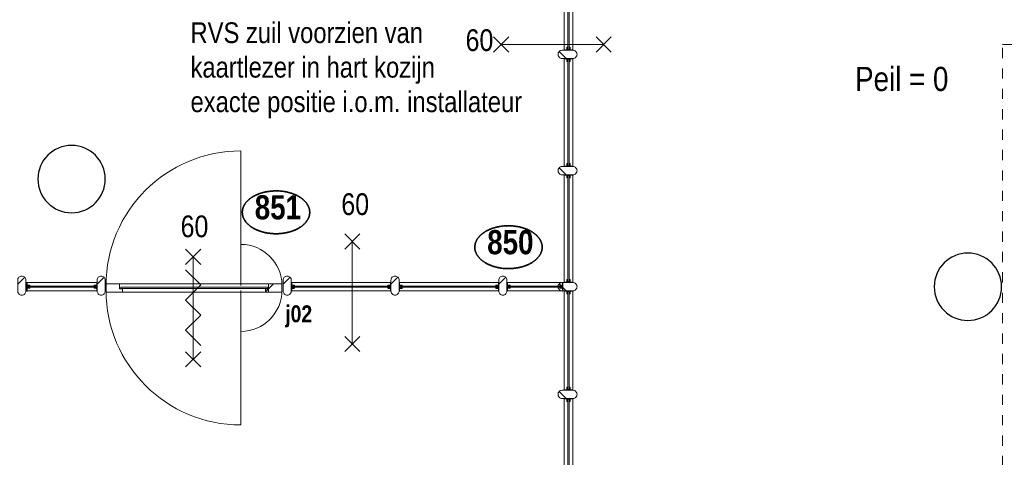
# Model space of a CAD drawing. Header units: millimetres. Extents: x 18442 to 242186, y -49554 to 63508.
# Tile 42 of 175: x 168662 to 176698, y -14912 to -11336. Entities that reach past the tile are written whole.
import ezdxf
from ezdxf.enums import TextEntityAlignment as Align

# ---------------------------------------------------------------- set-up
doc = ezdxf.new("R2010")
doc.units = ezdxf.units.MM
doc.header["$LTSCALE"] = 400
doc.linetypes.add('STYLE_01', pattern=[0.416641, 0.208282, -0.208359])
for name, color, linetype, lineweight in [('BA-Brandveiligheid', 7, 'Continuous', 15), ('Detailaanduiding', 5, 'Continuous', 70), ('Kozijnmerken', 43, 'Continuous', 9), ('mat-beton (ihwg)', 5, 'Continuous', 25), ('mat-glas-hor', 140, 'Continuous', 15), ('mat-naaldhout', 140, 'Continuous', 15), ('None', 7, 'Continuous', 9), ('Tekst', 140, 'Continuous', 15)]:
    doc.layers.add(name, color=color, linetype=linetype, lineweight=lineweight)
doc.layers.get('Kozijnmerken').off()
doc.styles.add('Arial Narrow', font='ARIALN.TTF', dxfattribs={"height": 211.666667})
doc.styles.add('Arial Narrow (bold)', font='ARIALNB.TTF', dxfattribs={"height": 172.861111})
doc.styles.get("Standard").update_dxf_attribs({"font": 'arial.ttf'})

# ---------------------------------------------------------------- blocks, each defined once
blk = doc.blocks.new('Kolom O 550')
at = {"layer": 'mat-beton (ihwg)', "lineweight": 25}
blk.add_circle((0, 0), 275, dxfattribs=at)
blk = doc.blocks.new('060min zelfsluitend Y')
at = {"layer": 'BA-Brandveiligheid', "color": 7, "linetype": 'Continuous', "lineweight": 15}
for p, q in [((-61.7, 476.8), (61.7, 353.3)), ((61.7, 476.8), (-61.7, 353.3)), ((-61.7, -483.6), (61.7, -360.2)), ((61.7, -483.6), (-61.7, -360.2))]:
    blk.add_line(p, q, dxfattribs=at)
at = {"layer": 'None', "color": 7, "linetype": 'Continuous', "lineweight": 15}
for p, q in [((0, -421.9), (0, 415)), ((61.7, 185.2), (-61.7, 308.7)), ((61.7, 185.2), (-61.7, 61.7)), ((61.7, -61.7), (-61.7, 61.7)), ((61.7, -61.7), (-61.7, -185.2)), ((61.7, -308.7), (-61.7, -185.2))]:
    blk.add_line(p, q, dxfattribs=at)
at = {"layer": 'BA-Brandveiligheid', "color": 43, "insert": (-102.6, 752.9), "char_height": 177.8, "attachment_point": 1, "style": 'Arial Narrow'}
blk.add_mtext('60', dxfattribs=at)
blk = doc.blocks.new('060min X')
at = {"layer": 'BA-Brandveiligheid', "color": 7, "linetype": 'Continuous', "lineweight": 15}
for p, q in [((-480.2, 61.7), (-356.7, -61.7)), ((-480.2, -61.7), (-356.7, 61.7)), ((-418.5, 0), (418.5, 0)), ((480.2, 61.7), (356.7, -61.7)), ((480.2, -61.7), (356.7, 61.7))]:
    blk.add_line(p, q, dxfattribs=at)
at = {"layer": 'BA-Brandveiligheid', "color": 43, "insert": (-709.2, 124.2), "char_height": 177.8, "attachment_point": 1, "style": 'Arial Narrow'}
blk.add_mtext('60', dxfattribs=at)
blk = doc.blocks.new('*X360')
at = {"layer": 'None', "lineweight": 5}
blk.add_line((-23.7, -23.7), (33.5, 33.5), dxfattribs=at)
blk = doc.blocks.new('houten stijl 67 x 114')
at = {"layer": 'mat-naaldhout', "color": 140, "linetype": 'Continuous', "lineweight": 15, "flags": 128}
blk.add_lwpolyline([(33.5, 0), (33.5, 0, -0.414214), (0, -33.5), (0, -33.5, -0.414214), (-33.5, 0), (-33.5, 88), (-33.5, 88, -0.414214), (0, 121.5), (0, 121.5, -0.414214), (33.5, 88)], format="xyb", close=True, dxfattribs=at)
at = {"layer": 'mat-naaldhout', "color": 140}
blk.add_blockref('*X360', (0, 0), dxfattribs=at)
blk = doc.blocks.new('*U1313')
at = {"layer": 'mat-glas-hor', "color": 8, "lineweight": 5}
blk.add_lwpolyline([(-6287.4, -6354.6), (-6217.4, -6354.6), (-6217.4, -7235.9), (-6287.4, -7235.9)], close=True, dxfattribs=at)
at = {"layer": 'mat-glas-hor', "color": 140, "lineweight": 15}
blk.add_lwpolyline([(-6257.4, -6361.1), (-6247.4, -6361.1), (-6247.4, -7229.4), (-6257.4, -7229.4)], close=True, dxfattribs=at)
at = {"layer": 'mat-naaldhout', "color": 140, "linetype": 'Continuous', "lineweight": 15, "flags": 128}
for points in [[(-6262.7, -6354.6), (-6287.7, -6354.6), (-6287.7, -6355.6, 0.414214), (-6285.7, -6357.6), (-6269.2, -6357.6, -0.414214), (-6265.7, -6361.1), (-6265.7, -6377.6, 0.414214), (-6263.7, -6379.6), (-6262.7, -6379.6)], [(-6242.2, -6354.6), (-6217.2, -6354.6), (-6217.2, -6355.6, -0.414214), (-6219.2, -6357.6), (-6235.7, -6357.6, 0.414214), (-6239.2, -6361.1), (-6239.2, -6377.6, -0.414214), (-6241.2, -6379.6), (-6242.2, -6379.6)], [(-6262.7, -7235.9), (-6287.7, -7235.9), (-6287.7, -7234.9, -0.414214), (-6285.7, -7232.9), (-6269.2, -7232.9, 0.414214), (-6265.7, -7229.4), (-6265.7, -7212.9, -0.414214), (-6263.7, -7210.9), (-6262.7, -7210.9)], [(-6242.2, -7235.9), (-6217.2, -7235.9), (-6217.2, -7234.9, 0.414214), (-6219.2, -7232.9), (-6235.7, -7232.9, -0.414214), (-6239.2, -7229.4), (-6239.2, -7212.9, 0.414214), (-6241.2, -7210.9), (-6242.2, -7210.9)]]:
    blk.add_lwpolyline(points, format="xyb", close=True, dxfattribs=at)
at = {"layer": 'None', "color": 7, "rotation": 270}
for p in [(-6305.4, -6321.1), (-6305.4, -7269.4)]:
    blk.add_blockref('houten stijl 67 x 114', p, dxfattribs=at)
blk = doc.blocks.new('binnenpui 880 h.o.h.')
at = {"layer": 'mat-glas-hor', "color": 8, "lineweight": 5}
blk.add_lwpolyline([(18, -33.5), (88, -33.5), (88, -846.5), (18, -846.5)], close=True, dxfattribs=at)
at = {"layer": 'mat-glas-hor', "color": 140, "lineweight": 15}
blk.add_lwpolyline([(48, -40), (58, -40), (58, -840), (48, -840)], close=True, dxfattribs=at)
at = {"layer": 'mat-naaldhout', "color": 140, "linetype": 'Continuous', "lineweight": 15, "flags": 128}
for points in [[(42.7, -33.5), (17.7, -33.5), (17.7, -34.5, 0.414214), (19.7, -36.5), (36.2, -36.5, -0.414214), (39.7, -40), (39.7, -56.5, 0.414214), (41.7, -58.5), (42.7, -58.5)], [(63.3, -33.5), (88.3, -33.5), (88.3, -34.5, -0.414214), (86.3, -36.5), (69.8, -36.5, 0.414214), (66.3, -40), (66.3, -56.5, -0.414214), (64.3, -58.5), (63.3, -58.5)], [(42.7, -846.5), (17.7, -846.5), (17.7, -845.5, -0.414214), (19.7, -843.5), (36.2, -843.5, 0.414214), (39.7, -840), (39.7, -823.5, -0.414214), (41.7, -821.5), (42.7, -821.5)], [(63.3, -846.5), (88.3, -846.5), (88.3, -845.5, 0.414214), (86.3, -843.5), (69.8, -843.5, -0.414214), (66.3, -840), (66.3, -823.5, 0.414214), (64.3, -821.5), (63.3, -821.5)]]:
    blk.add_lwpolyline(points, format="xyb", close=True, dxfattribs=at)
at = {"layer": 'None', "color": 7, "rotation": 270}
for p in [(0, 0), (0, -880)]:
    blk.add_blockref('houten stijl 67 x 114', p, dxfattribs=at)
blk = doc.blocks.new('*X1315')
at = {"layer": 'None', "lineweight": 5}
for p, q in [((-8726.4, -7312.2), (-8702.1, -7287.9)), ((-8701.4, -7287.2), (-8660.1, -7245.9))]:
    blk.add_line(p, q, dxfattribs=at)
blk = doc.blocks.new('*U1316')
at = {"layer": 'mat-glas-hor', "color": 140, "lineweight": 15}
blk.add_lwpolyline([(-8706.7, -7273.4), (-9906.8, -7273.4), (-9906.8, -7285.4), (-8706.7, -7285.4)], close=True, dxfattribs=at)
at = {"layer": 'mat-naaldhout', "color": 140, "linetype": 'Continuous', "lineweight": 15}
for points in [[(-9918.5, -7287.9), (-9893.5, -7287.9), (-9893.5, -7312.9), (-10027.5, -7312.9), (-10027.5, -7245.9), (-9918.5, -7245.9)], [(-8701.4, -7287.9), (-8726.4, -7287.9), (-8726.4, -7312.9), (-8592.4, -7312.9), (-8592.4, -7245.9), (-8701.4, -7245.9)]]:
    blk.add_lwpolyline(points, close=True, dxfattribs=at)
at = {"layer": 'None', "color": 43, "linetype": 'Continuous', "lineweight": 9}
for p, q in [((-8927.5, -6159.4), (-8927.5, -7259.4)), ((-8927.5, -8399.4), (-8927.5, -7299.4))]:
    blk.add_line(p, q, dxfattribs=at)
at = {"layer": 'None', "color": 8, "lineweight": 5}
blk.add_lwpolyline([(-10027.5, -7312.9), (-10027.5, -7245.9), (-8701.4, -7245.9), (-8701.4, -7312.9)], close=True, dxfattribs=at)
at = {"layer": 'None', "color": 43, "linetype": 'Continuous', "lineweight": 9}
for centre, radius, start, end in [((-8927.5, -7259.4), 1100, 90, 180), ((-8927.5, -7259.4), 335.4, 0, 90), ((-8927.5, -7299.4), 1100, 180, 270), ((-8927.5, -7299.4), 335.4, 270, 0)]:
    blk.add_arc(centre, radius, start, end, dxfattribs=at)
at = {"layer": 'mat-naaldhout', "color": 140}
blk.add_blockref('*X1315', (0, 0), dxfattribs=at)
blk = doc.blocks.new('*U1321')
at = {"layer": 'None', "color": 140, "linetype": 'Continuous', "lineweight": 15, "flags": 128}
blk.add_lwpolyline([(-7.3, -7.3), (-7.3, 17.7), (-6.3, 17.7, -0.414214), (-4.3, 15.7), (-4.3, -0.8, 0.414214), (-0.8, -4.3), (15.7, -4.3, -0.414214), (17.7, -6.3), (17.7, -7.3)], format="xyb", close=True, dxfattribs=at)
blk = doc.blocks.new('*U1322')
at = {"layer": 'None', "color": 140, "linetype": 'Continuous', "lineweight": 15, "flags": 128}
blk.add_lwpolyline([(-7.3, -7.3), (-7.3, 17.7), (-6.3, 17.7, -0.414214), (-4.3, 15.7), (-4.3, -0.8, 0.414214), (-0.8, -4.3), (15.7, -4.3, -0.414214), (17.7, -6.3), (17.7, -7.3)], format="xyb", close=True, dxfattribs=at)
blk = doc.blocks.new('*U1323')
at = {"layer": 'None', "color": 140, "linetype": 'Continuous', "lineweight": 15, "flags": 128}
blk.add_lwpolyline([(-7.3, -7.3), (-7.3, 17.7), (-6.3, 17.7, -0.414214), (-4.3, 15.7), (-4.3, -0.8, 0.414214), (-0.8, -4.3), (15.7, -4.3, -0.414214), (17.7, -6.3), (17.7, -7.3)], format="xyb", close=True, dxfattribs=at)
blk = doc.blocks.new('*U1324')
at = {"layer": 'None', "color": 140, "linetype": 'Continuous', "lineweight": 15, "flags": 128}
blk.add_lwpolyline([(-7.3, -7.3), (-7.3, 17.7), (-6.3, 17.7, -0.414214), (-4.3, 15.7), (-4.3, -0.8, 0.414214), (-0.8, -4.3), (15.7, -4.3, -0.414214), (17.7, -6.3), (17.7, -7.3)], format="xyb", close=True, dxfattribs=at)
blk = doc.blocks.new('*U1325')
at = {"layer": 'mat-glas-hor', "color": 8, "lineweight": 5}
blk.add_lwpolyline([(-10100.9, -7234.5), (-10100.9, -7304.5), (-10681.9, -7304.5), (-10681.9, -7234.5)], close=True, dxfattribs=at)
at = {"layer": 'mat-glas-hor', "color": 140, "lineweight": 15}
blk.add_lwpolyline([(-10107.4, -7264.5), (-10107.4, -7274.5), (-10681.9, -7274.5), (-10681.9, -7264.5)], close=True, dxfattribs=at)
at = {"layer": 'mat-naaldhout'}
blk.add_blockref('*U1324', (-10666.6, -7251.9), dxfattribs=at)
at = {"layer": 'mat-naaldhout', "xscale": -1, "rotation": 180}
blk.add_blockref('*U1323', (-10666.6, -7287), dxfattribs=at)
at = {"layer": 'mat-naaldhout', "xscale": -1}
blk.add_blockref('*U1322', (-10108.2, -7251.9), dxfattribs=at)
at = {"layer": 'mat-naaldhout', "rotation": 180}
blk.add_blockref('*U1321', (-10108.2, -7287), dxfattribs=at)
at = {"layer": 'None', "color": 7, "rotation": 180}
for p in [(-10715.4, -7216.5), (-10067.4, -7216.5)]:
    blk.add_blockref('houten stijl 67 x 114', p, dxfattribs=at)
blk = doc.blocks.new('*U1327')
at = {"layer": 'None', "color": 140, "linetype": 'Continuous', "lineweight": 15, "flags": 128}
blk.add_lwpolyline([(-7.3, -7.3), (-7.3, 17.7), (-6.3, 17.7, -0.414214), (-4.3, 15.7), (-4.3, -0.8, 0.414214), (-0.8, -4.3), (15.7, -4.3, -0.414214), (17.7, -6.3), (17.7, -7.3)], format="xyb", close=True, dxfattribs=at)
blk = doc.blocks.new('*U1328')
at = {"layer": 'None', "color": 140, "linetype": 'Continuous', "lineweight": 15, "flags": 128}
blk.add_lwpolyline([(-7.3, -7.3), (-7.3, 17.7), (-6.3, 17.7, -0.414214), (-4.3, 15.7), (-4.3, -0.8, 0.414214), (-0.8, -4.3), (15.7, -4.3, -0.414214), (17.7, -6.3), (17.7, -7.3)], format="xyb", close=True, dxfattribs=at)
blk = doc.blocks.new('*U1329')
at = {"layer": 'None', "color": 140, "linetype": 'Continuous', "lineweight": 15, "flags": 128}
blk.add_lwpolyline([(-7.3, -7.3), (-7.3, 17.7), (-6.3, 17.7, -0.414214), (-4.3, 15.7), (-4.3, -0.8, 0.414214), (-0.8, -4.3), (15.7, -4.3, -0.414214), (17.7, -6.3), (17.7, -7.3)], format="xyb", close=True, dxfattribs=at)
blk = doc.blocks.new('*U1330')
at = {"layer": 'None', "color": 140, "linetype": 'Continuous', "lineweight": 15, "flags": 128}
blk.add_lwpolyline([(-7.3, -7.3), (-7.3, 17.7), (-6.3, 17.7, -0.414214), (-4.3, 15.7), (-4.3, -0.8, 0.414214), (-0.8, -4.3), (15.7, -4.3, -0.414214), (17.7, -6.3), (17.7, -7.3)], format="xyb", close=True, dxfattribs=at)
blk = doc.blocks.new('*U1331')
at = {"layer": 'mat-glas-hor', "color": 8, "lineweight": 5}
blk.add_lwpolyline([(-6299.9, -7234.5), (-6299.9, -7304.5), (-6755.4, -7304.5), (-6755.4, -7234.5)], close=True, dxfattribs=at)
at = {"layer": 'mat-glas-hor', "color": 140, "lineweight": 15}
blk.add_lwpolyline([(-6306.4, -7264.5), (-6306.4, -7274.5), (-6748.9, -7274.5), (-6748.9, -7264.5)], close=True, dxfattribs=at)
at = {"layer": 'mat-naaldhout'}
blk.add_blockref('*U1330', (-6748.1, -7251.9), dxfattribs=at)
at = {"layer": 'mat-naaldhout', "xscale": -1, "rotation": 180}
blk.add_blockref('*U1329', (-6748.1, -7287), dxfattribs=at)
at = {"layer": 'mat-naaldhout', "xscale": -1}
blk.add_blockref('*U1328', (-6307.2, -7251.9), dxfattribs=at)
at = {"layer": 'mat-naaldhout', "rotation": 180}
blk.add_blockref('*U1327', (-6307.2, -7287), dxfattribs=at)
at = {"layer": 'None', "color": 7, "rotation": 180}
blk.add_blockref('houten stijl 67 x 114', (-6788.9, -7216.5), dxfattribs=at)
blk = doc.blocks.new('*U1337')
at = {"layer": 'mat-glas-hor', "color": 8, "lineweight": 5}
blk.add_lwpolyline([(-6287.4, -5404.6), (-6217.4, -5404.6), (-6217.4, -6287.6), (-6287.4, -6287.6)], close=True, dxfattribs=at)
at = {"layer": 'mat-glas-hor', "color": 140, "lineweight": 15}
blk.add_lwpolyline([(-6257.4, -5411.1), (-6247.4, -5411.1), (-6247.4, -6281.1), (-6257.4, -6281.1)], close=True, dxfattribs=at)
at = {"layer": 'mat-naaldhout', "color": 140, "linetype": 'Continuous', "lineweight": 15, "flags": 128}
for points in [[(-6262.7, -5404.6), (-6287.7, -5404.6), (-6287.7, -5405.6, 0.414214), (-6285.7, -5407.6), (-6269.2, -5407.6, -0.414214), (-6265.7, -5411.1), (-6265.7, -5427.6, 0.414214), (-6263.7, -5429.6), (-6262.7, -5429.6)], [(-6242.2, -5404.6), (-6217.2, -5404.6), (-6217.2, -5405.6, -0.414214), (-6219.2, -5407.6), (-6235.7, -5407.6, 0.414214), (-6239.2, -5411.1), (-6239.2, -5427.6, -0.414214), (-6241.2, -5429.6), (-6242.2, -5429.6)], [(-6262.7, -6287.6), (-6287.7, -6287.6), (-6287.7, -6286.6, -0.414214), (-6285.7, -6284.6), (-6269.2, -6284.6, 0.414214), (-6265.7, -6281.1), (-6265.7, -6264.6, -0.414214), (-6263.7, -6262.6), (-6262.7, -6262.6)], [(-6242.2, -6287.6), (-6217.2, -6287.6), (-6217.2, -6286.6, 0.414214), (-6219.2, -6284.6), (-6235.7, -6284.6, -0.414214), (-6239.2, -6281.1), (-6239.2, -6264.6, 0.414214), (-6241.2, -6262.6), (-6242.2, -6262.6)]]:
    blk.add_lwpolyline(points, format="xyb", close=True, dxfattribs=at)
at = {"layer": 'None', "color": 7, "rotation": 270}
for p in [(-6305.4, -5371.1), (-6305.4, -6321.1)]:
    blk.add_blockref('houten stijl 67 x 114', p, dxfattribs=at)
blk = doc.blocks.new('*U1338')
at = {"layer": 'mat-glas-hor', "color": 8, "lineweight": 5}
blk.add_lwpolyline([(-6287.4, -4470), (-6217.4, -4470), (-6217.4, -5337.6), (-6287.4, -5337.6)], close=True, dxfattribs=at)
at = {"layer": 'mat-glas-hor', "color": 140, "lineweight": 15}
blk.add_lwpolyline([(-6257.4, -4476.5), (-6247.4, -4476.5), (-6247.4, -5331.1), (-6257.4, -5331.1)], close=True, dxfattribs=at)
at = {"layer": 'mat-naaldhout', "color": 140, "linetype": 'Continuous', "lineweight": 15, "flags": 128}
for points in [[(-6262.7, -4470), (-6287.7, -4470), (-6287.7, -4471, 0.414214), (-6285.7, -4473), (-6269.2, -4473, -0.414214), (-6265.7, -4476.5), (-6265.7, -4493, 0.414214), (-6263.7, -4495), (-6262.7, -4495)], [(-6242.2, -4470), (-6217.2, -4470), (-6217.2, -4471, -0.414214), (-6219.2, -4473), (-6235.7, -4473, 0.414214), (-6239.2, -4476.5), (-6239.2, -4493, -0.414214), (-6241.2, -4495), (-6242.2, -4495)], [(-6262.7, -5337.6), (-6287.7, -5337.6), (-6287.7, -5336.6, -0.414214), (-6285.7, -5334.6), (-6269.2, -5334.6, 0.414214), (-6265.7, -5331.1), (-6265.7, -5314.6, -0.414214), (-6263.7, -5312.6), (-6262.7, -5312.6)], [(-6242.2, -5337.6), (-6217.2, -5337.6), (-6217.2, -5336.6, 0.414214), (-6219.2, -5334.6), (-6235.7, -5334.6, -0.414214), (-6239.2, -5331.1), (-6239.2, -5314.6, 0.414214), (-6241.2, -5312.6), (-6242.2, -5312.6)]]:
    blk.add_lwpolyline(points, format="xyb", close=True, dxfattribs=at)
at = {"layer": 'None', "color": 7, "rotation": 270}
for p in [(-6305.4, -4436.5), (-6305.4, -5371.1)]:
    blk.add_blockref('houten stijl 67 x 114', p, dxfattribs=at)
blk = doc.blocks.new('*U1365')
at = {"layer": 'None', "color": 7}
for name, p in [('*U1338', (0, 0)), ('*U1337', (0, 0)), ('*U1316', (0, 0)), ('*U1313', (0, 0)), ('*U1325', (0, 0)), ('*U1331', (0, 0)), ('binnenpui 880 h.o.h.', (-6305.4, -7269.4)), ('binnenpui 880 h.o.h.', (-6305.4, -8149.4))]:
    blk.add_blockref(name, p, dxfattribs=at)
at = {"layer": 'None', "color": 7, "rotation": 270}
for p in [(-7668.9, -7216.5), (-6788.9, -7216.5)]:
    blk.add_blockref('binnenpui 880 h.o.h.', p, dxfattribs=at)
blk = doc.blocks.new('Kozijnmerk 50')
at = {"layer": 'None', "color": 43, "style": 'Arial Narrow (bold)'}
blk.add_attdef('merk', text='', height=138.3, dxfattribs=at).set_placement((0, 0), align=Align.MIDDLE_CENTER)
blk = doc.blocks.new('060min Y')
at = {"layer": 'BA-Brandveiligheid', "color": 7, "linetype": 'Continuous', "lineweight": 15}
for p, q in [((-61.7, 480.2), (61.7, 356.7)), ((61.7, 480.2), (-61.7, 356.7)), ((0, -418.5), (0, 418.5)), ((-61.7, -480.2), (61.7, -356.7)), ((61.7, -480.2), (-61.7, -356.7))]:
    blk.add_line(p, q, dxfattribs=at)
at = {"layer": 'BA-Brandveiligheid', "color": 43, "insert": (-89.5, 813), "char_height": 177.8, "attachment_point": 1, "style": 'Arial Narrow'}
blk.add_mtext('60', dxfattribs=at)
blk = doc.blocks.new('Detail')
at = {"layer": 'Detailaanduiding', "color": 1, "linetype": 'Continuous', "lineweight": 35}
blk.add_open_spline([(-134.1, 153.9), (-70.3, 177.4), (77, 177.4), (140.9, 153.9), (204.7, 130.5), (241.5, 89.9), (278.4, 49.3), (278.4, 2.4), (278.4, -44.5), (241.5, -85.1), (204.7, -125.7), (140.9, -149.2), (77, -172.6), (-70.3, -172.6), (-134.1, -149.2), (-198, -125.7), (-234.8, -85.1), (-271.6, -44.5), (-271.6, 2.4), (-271.6, 49.3), (-234.8, 89.9), (-198, 130.5), (-134.1, 153.9)], degree=2, knots=[0, 0, 0, 0.097932, 0.195864, 0.195864, 0.280023, 0.280023, 0.347931, 0.347931, 0.415846, 0.415846, 0.5, 0.5, 0.597932, 0.695864, 0.695864, 0.780023, 0.780023, 0.847931, 0.847931, 0.915846, 0.915846, 1, 1, 1], dxfattribs=at)
at = {"layer": 'Detailaanduiding', "style": 'Arial Narrow (bold)'}
blk.add_attdef('Detail', text='', height=197.6, dxfattribs=at).set_placement((-170.2, 142.2), align=Align.TOP_LEFT)
at = {"layer": 'None', "color": 0, "flags": 1}
blk.add_attdef('Fragment', (-271.6, -528.2), '', height=197.6, dxfattribs=at)

msp = doc.modelspace()

# ---------------------------------------------------------------- linework, layer by layer
at = {"layer": 'None', "color": 8, "linetype": 'STYLE_01', "lineweight": 5}
for p, q in [((176684.14615, -11567.07752), (176675.7849, -33288.38115)), ((176684.0267, -11538.38115), (185645.7849, -11538.38115))]:
    msp.add_line(p, q, dxfattribs=at)

# ---------------------------------------------------------------- block references
at = {"layer": 'Detailaanduiding', "color": 7}
for p, values in [((170750.92882, -12912.29853), {'Detail': '851'}), ((172648.20697, -13197.37179), {'Detail': '850'})]:
    msp.add_blockref('Detail', p, dxfattribs=at).add_auto_attribs(values)
at = {"layer": 'Kozijnmerken', "color": 7}
msp.add_blockref('Kozijnmerk 50', (170939.52019, -13739.35876), dxfattribs=at).add_auto_attribs({'merk': 'j02'})
at = {"layer": 'mat-beton (ihwg)', "color": 7, "xscale": -1, "rotation": 270}
for p in [(169085.7849, -12638.38115), (176400.7849, -13518.38115)]:
    msp.add_blockref('Kolom O 550', p, dxfattribs=at)
at = {"layer": 'None', "color": 7}
for name, p in [('*U1365', (179394.72553, -6248.38115)), ('060min zelfsluitend Y', (170078.2849, -13688.68115))]:
    msp.add_blockref(name, p, dxfattribs=at)
at = {"layer": 'Tekst', "color": 7}
for name, p in [('060min X', (173010.68915, -11538.48651)), ('060min Y', (171376.84621, -13567.25365))]:
    msp.add_blockref(name, p, dxfattribs=at)

# ---------------------------------------------------------------- texts
at = {"layer": 'Tekst', "color": 43, "insert": (170056.44768, -11357.37946), "char_height": 169.3333333, "attachment_point": 1, "style": 'Arial Narrow'}
msp.add_mtext('RVS zuil voorzien van \\Pkaartlezer in hart kozijn \\Pexacte positie i.o.m. installateur ', dxfattribs=at)
at = {"layer": 'Tekst', "color": 7, "insert": (175480.76918, -11721.22188), "char_height": 197.555556, "attachment_point": 1, "style": 'Arial Narrow'}
msp.add_mtext('Peil = 0\\P', dxfattribs=at)

doc.saveas('drawing.dxf')
